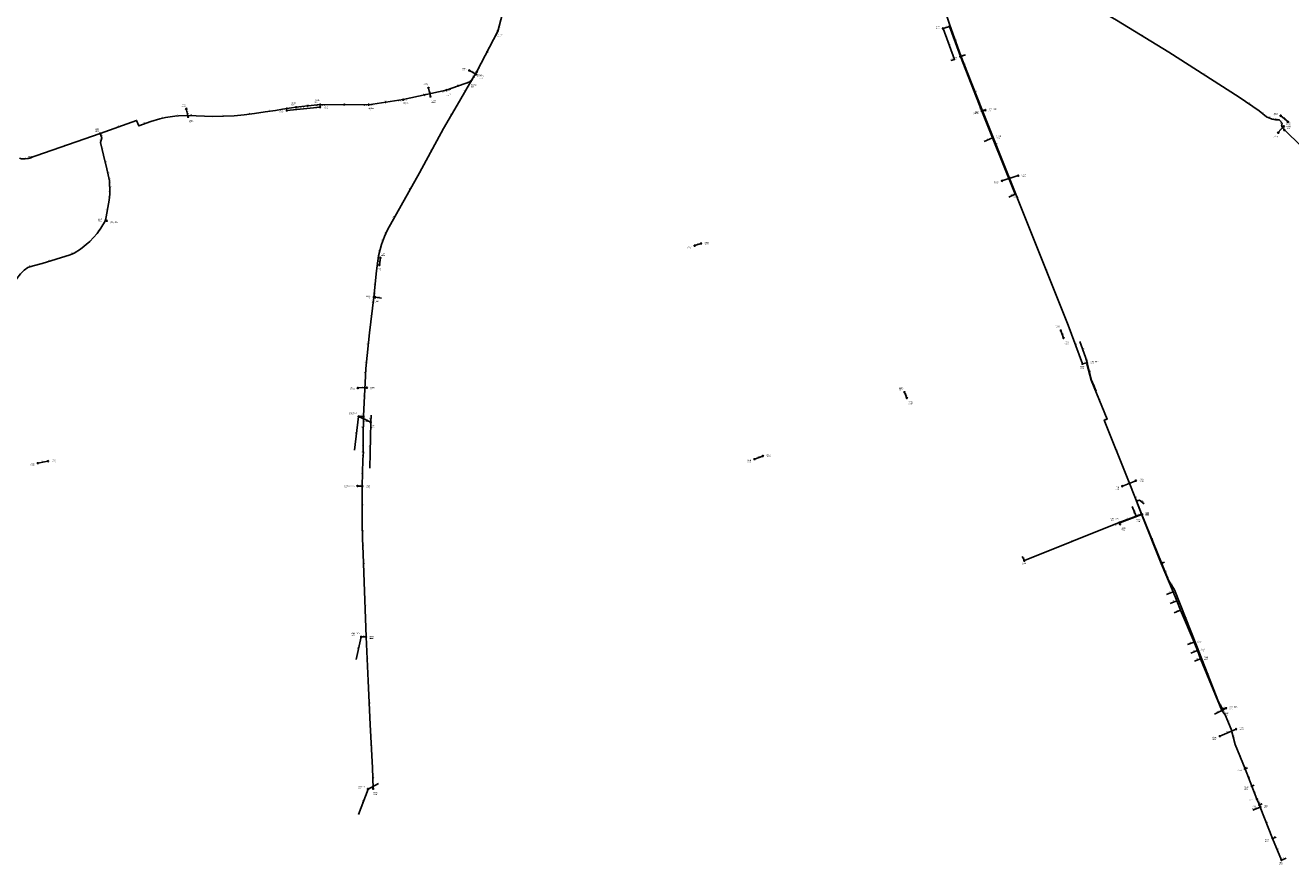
# Model space of a CAD drawing. Header units: metres. Extents: x 179992 to 198392, y 351761 to 369438.
# Tile 35 of 194: x 182534 to 184246, y 357368 to 358505. Entities that reach past the tile are written whole.
import ezdxf

# ---------------------------------------------------------------- set-up
doc = ezdxf.new("R2010")
doc.units = ezdxf.units.M

msp = doc.modelspace()

# ---------------------------------------------------------------- linework, layer by layer
at = {"layer": 'B-WE-RI-DRAINAGE-DRAIN_BETON_1000', "linetype": 'Continuous'}
msp.add_lwpolyline([(182754.234, 358381.295), (182751.597, 358391.96)], dxfattribs=at)
at = {"layer": 'B-WE-RI-DRAINAGE-DRAIN_BETON_160', "linetype": 'Continuous'}
msp.add_lwpolyline([(182887.738, 358389.716), (182932.922, 358394.303)], dxfattribs=at)
at = {"layer": 'B-WE-RI-DRAINAGE-DRAIN_BETON_200', "linetype": 'Continuous'}
msp.add_lwpolyline([(183082.035, 358408.736), (183079.398, 358420.204)], dxfattribs=at)
at = {"layer": 'B-WE-RI-DRAINAGE-DRAIN_BETON_300', "linetype": 'Continuous'}
for points in [[(183143.71, 358438.86), (183134.726, 358444.027)], [(184229.43, 358359.808), (184237.063, 358368.395)], [(183012.966, 358180.675), (183014.256, 358190.279)], [(183520.528, 357917.698), (183531.881, 357921.827)]]:
    msp.add_lwpolyline(points, dxfattribs=at)
at = {"layer": 'B-WE-RI-DRAINAGE-DRAIN_BETON_400', "linetype": 'Continuous'}
for points in [[(183855.489, 358294.53), (183877.366, 358301.626)], [(183726.798, 358000.392), (183723.702, 358008.42)]]:
    msp.add_lwpolyline(points, dxfattribs=at)
at = {"layer": 'B-WE-RI-DRAINAGE-DRAIN_BETON_500', "linetype": 'Continuous'}
msp.add_lwpolyline([(183439.687, 358206.852), (183448.517, 358209.604)], dxfattribs=at)
at = {"layer": 'B-WE-RI-DRAINAGE-DRAIN_BETON_600', "linetype": 'Continuous'}
msp.add_lwpolyline([(182983.891, 358014.111), (182995.932, 358014.456)], dxfattribs=at)
at = {"layer": 'B-WE-RI-DRAINAGE-DRAIN_PVC_400', "linetype": 'Continuous'}
msp.add_lwpolyline([(183938.894, 358081.713), (183935.225, 358091.92)], dxfattribs=at)
at = {"layer": 'B-WE-RI-DRAINAGE-DRAIN_PVC_500', "linetype": 'Continuous'}
for points in [[(184242.715, 358374.413), (184232.733, 358382.707)], [(182550.759, 357912.184), (182564.405, 357914.937)], [(184018.482, 357881.057), (184036.716, 357888.397)], [(184150.292, 357542.543), (184172.425, 357552.062)]]:
    msp.add_lwpolyline(points, dxfattribs=at)
at = {"layer": 'B-WE-RI-DRAINAGE-RIOOLPUT_INSPECTIEPUT'}
for centre in [(183134.73, 358444.03), (183143.71, 358438.86), (183079.4, 358420.2), (183082.04, 358408.74), (182751.6, 358391.96), (182887.74, 358389.72), (182932.92, 358394.3), (182754.23, 358381.29), (184232.73, 358382.71), (184242.71, 358374.41), (184229.43, 358359.81), (184237.06, 358368.4), (183877.37, 358301.63), (183855.49, 358294.53), (183439.69, 358206.85), (183448.52, 358209.6), (183014.26, 358190.28), (183012.97, 358180.67), (183935.23, 358091.92), (183938.89, 358081.71), (182983.89, 358014.11), (182995.93, 358014.46), (183723.7, 358008.42), (183726.8, 358000.39), (182550.76, 357912.18), (182564.4, 357914.94), (183520.53, 357917.7), (183531.88, 357921.83), (184018.48, 357881.06), (184036.72, 357888.4), (184172.42, 357552.06), (184150.29, 357542.54)]:
    msp.add_circle(centre, 0.8, dxfattribs=at)
at = {"layer": 'B-WE-RI-GWA-RIOOLLEIDING', "linetype": 'Continuous'}
for points in [[(183173.3, 358497.26), (183191.4, 358565.82)], [(183144.94, 358442.49), (183173.3, 358497.26)], [(183136.61, 358429.1), (183144.94, 358442.49)]]:
    msp.add_lwpolyline(points, dxfattribs=at)
at = {"layer": 'B-WE-RI-GWA-RIOOLLEIDING_PVC_160', "linetype": 'Continuous'}
for points in [[(183103.54, 358417.42), (183136.61, 358429.1)], [(183045.26, 358404.6), (183103.54, 358417.42)], [(182932.89, 358397.73), (182900.11, 358394.13)], [(182932.89, 358397.73), (182998.44, 358397.67)], [(182998.44, 358397.67), (183045.26, 358404.6)]]:
    msp.add_lwpolyline(points, dxfattribs=at)
at = {"layer": 'B-WE-RI-GWA-RIOOLPUT_INSPECTIEPUT'}
for centre in [(183173.3, 358497.26), (183144.94, 358442.49), (183045.26, 358404.6), (183103.54, 358417.42), (182900.11, 358394.13), (182932.89, 358397.73), (182998.44, 358397.67)]:
    msp.add_circle(centre, 0.8, dxfattribs=at)
at = {"layer": 'B-WE-RI-GWA_STROMINGSRICHTING'}
for points in [[(183157.82, 358468.93), (183159.12, 358469.88), (183159.1, 358468.27)], [(183118.48, 358423.46), (183120.08, 358423.26), (183118.96, 358422.1)], [(183139.4, 358434.95), (183140.77, 358435.79), (183140.63, 358434.19)], [(183072.84, 358411.4), (183074.4, 358411.01), (183073.15, 358410)], [(182914.99, 358396.49), (182916.5, 358395.93), (182915.15, 358395.06)], [(182964.23, 358398.42), (182965.67, 358397.7), (182964.22, 358396.98)], [(183020.32, 358401.64), (183021.85, 358401.14), (183020.53, 358400.21)]]:
    msp.add_lwpolyline(points, dxfattribs=at)
at = {"layer": 'B-WE-RI-PERSLEIDING-POMPPUT'}
for centre in [(183833.01, 358390.38), (182644.05, 358240.36), (183007.39, 358136.84), (183970.83, 358048.11), (182983.35, 357881.26), (184158.83, 357580.44)]:
    msp.add_circle(centre, 0.8, dxfattribs=at)
at = {"layer": 'B-WE-RI-PERSLEIDING-RIOOLPUT_INSPECTIEPUT'}
for centre in [(183136.61, 358429.1), (183829.3, 358389.45), (182635.18, 358358.64), (184237.72, 358363.46), (182642.3, 358240.91), (183005.51, 358137.05), (183964.55, 358046.66), (182991.4, 357975.71), (182989.86, 357881.07), (184045.02, 357842.82), (182994.99, 357676.9), (184153.68, 357579.8), (183004.48, 357471.46)]:
    msp.add_circle(centre, 0.8, dxfattribs=at)
at = {"layer": 'B-WE-RI-PERSLEIDING_PP_63', "linetype": 'Continuous'}
for points in [[(183986.02, 358526.25), (184010.429, 358511.992), (184081.22, 358468.645), (184176.633, 358407.857), (184203.565, 358389.39), (184213.311, 358381.183), (184221.006, 358378.105), (184225.879, 358377.079), (184227.162, 358377.079), (184230.753, 358377.335), (184234.856, 358372.462), (184234.087, 358370.923), (184234.087, 358367.589), (184237.72, 358363.46)], [(183005.51, 358137.05), (183008.871, 358172.692), (183011.754, 358193.049), (183015.902, 358208.179), (183019.858, 358219.354), (183023.894, 358228.275), (183042.402, 358261.375), (183067.327, 358305.246), (183099.935, 358365.553), (183121.35, 358402.29), (183136.61, 358429.1)], [(182900.11, 358394.13), (182893.953, 358393.393), (182881.834, 358391.47), (182872.408, 358389.931), (182858.173, 358388.007), (182844.13, 358385.891), (182830.088, 358383.967), (182816.429, 358382.621), (182787.574, 358381.851), (182764.875, 358382.813), (182752.179, 358383.198), (182741.214, 358382.428), (182736.213, 358382.236), (182723.516, 358380.12), (182716.014, 358378.581), (182703.703, 358374.926), (182687.352, 358368.963), (182684.466, 358376.465), (182635.18, 358358.64)], [(183829.303, 358389.452), (183833.009, 358390.376)], [(183829.303, 358389.452), (183865.463, 358299.167), (183886.415, 358245.908), (183945.067, 358099.216), (183964.547, 358046.661)], [(182635.18, 358358.64), (182537.714, 358324.755), (182533.482, 358324.177), (182529.827, 358324.177), (182528.481, 358324.37), (182525.89, 358325.39)], [(182635.18, 358358.64), (182637.36, 358352.648), (182635.437, 358346.492), (182639.669, 358329.179), (182644.093, 358310.712), (182646.786, 358298.593), (182647.748, 358294.361), (182647.94, 358290.898), (182648.325, 358282.049), (182648.133, 358276.471), (182647.171, 358268.391), (182642.3, 358240.91)], [(184237.72, 358363.46), (184260.249, 358341.683), (184281.9, 358320.722)], [(182642.3, 358240.91), (182636.014, 358230.495), (182631.205, 358223.185), (182621.009, 358212.412), (182608.313, 358202.025), (182600.041, 358196.638), (182594.462, 358194.33), (182575.611, 358188.367), (182556.374, 358182.788), (182544.255, 358179.325), (182537.137, 358177.017), (182532.328, 358173.747), (182527.134, 358168.745), (182522.133, 358162.397), (182512.13, 358142.968), (182472.887, 358069.676), (182460.96, 358052.941), (182447.11, 358037.744), (182291.04, 357870.03)], [(182642.3, 358240.91), (182644.05, 358240.36)], [(183005.51, 358137.05), (182999.696, 358088.529), (182996.273, 358058.047), (182994.478, 358040.349), (182994.221, 358030.346), (182991.4, 357975.71)], [(183005.51, 358137.05), (183007.39, 358136.84)], [(183964.547, 358046.661), (183970.83, 358048.11)], [(183970.83, 358048.11), (183970.216, 358046.872), (183976.153, 358024.762), (183997.713, 357971.698), (183994.028, 357970.572), (184026.812, 357888.177), (184045.022, 357842.815)], [(182984.9, 357975.45), (182991.4, 357975.71)], [(182991.4, 357975.71), (182990.887, 357946.731), (182990.887, 357926.468), (182991.4, 357927.494), (182990.374, 357916.978), (182989.86, 357881.07)], [(182989.86, 357881.07), (182983.35, 357881.26)], [(182989.86, 357881.07), (182989.861, 357830.029), (182990.118, 357810.279), (182991.144, 357789.503), (182991.913, 357763.598), (182994.99, 357676.9)], [(184014.26, 357831.65), (184015.044, 357831.434), (184045.022, 357842.815)], [(184045.022, 357842.815), (184071.372, 357777.263), (184081.047, 357753.543), (184088.981, 357740.79), (184118.568, 357665.167), (184148.681, 357589.194), (184153.678, 357579.803)], [(182988.36, 357676.96), (182994.99, 357676.9)], [(182994.99, 357676.9), (182997.812, 357617.399), (183000.377, 357558.151), (183003.455, 357499.671), (183004.48, 357471.46)], [(184153.678, 357579.803), (184158.83, 357580.44)]]:
    msp.add_lwpolyline(points, dxfattribs=at)
at = {"layer": 'B-WE-RI-PERSLEIDING_PP_75', "linetype": 'Continuous'}
msp.add_lwpolyline([(183758.072, 358588.501), (183768.726, 358553.91), (183785.001, 358505.337), (183799.713, 358464.025), (183808.696, 358440.674), (183829.303, 358389.452)], dxfattribs=at)
at = {"layer": 'B-WE-RI-VWA-POMPPUT'}
for centre in [(182984.9, 357975.45), (184014.26, 357831.65), (182988.36, 357676.96), (182997.6, 357470.89)]:
    msp.add_circle(centre, 0.8, dxfattribs=at)
at = {"layer": 'B-WE-RI-VWA-RIOOLLEIDING', "linetype": 'Continuous'}
for points in [[(183806.039, 358465.164), (183799.186, 358462.979)], [(183015.88, 358135.86), (183007.39, 358136.84)], [(183001.9, 357977.17), (183001.25, 357967.74)], [(182979.14, 357930.02), (182984.9, 357975.45)], [(183001.25, 357967.74), (182984.9, 357975.45)], [(182999.95, 357905.31), (183001.25, 357967.74)], [(184015.166, 357829.506), (184014.26, 357831.65)], [(183882.819, 357785.692), (183885.858, 357780.254)], [(182981.41, 357646.47), (182988.36, 357676.96)], [(182984.67, 357436.41), (182997.6, 357470.89)], [(183011.66, 357478.35), (182997.6, 357470.89)]]:
    msp.add_lwpolyline(points, dxfattribs=at)
at = {"layer": 'B-WE-RI-VWA-RIOOLLEIDING_PVC_125', "linetype": 'Continuous'}
for points in [[(183775.833, 358500.873), (183784.537, 358503.615)], [(183775.833, 358500.873), (183791.418, 358459.095), (183786.381, 358457.312)], [(183831.572, 358347.955), (183842.697, 358352.913)], [(183864.699, 358272.514), (183873.477, 358276.694)], [(184037.485, 357860.863), (184041.673, 357862.244), (184047.996, 357856.93)], [(184031.608, 357853.52), (184037.124, 357840.344)], [(184071.127, 357776.136), (184075.663, 357777.995)], [(184078.405, 357734.282), (184087.191, 357737.824)], [(184083.02, 357722.077), (184092.324, 357725.741)], [(184088.454, 357709.729), (184097.324, 357713.149)], [(184106.794, 357666.435), (184115.575, 357669.756)], [(184111.176, 357655.036), (184119.976, 357658.409)], [(184115.926, 357644.227), (184124.346, 357647.364)], [(184143.265, 357572.489), (184153.199, 357577.151)], [(184187.743, 357499.567), (184184.455, 357498.049)], [(184196.985, 357476.275), (184193.727, 357474.851)], [(184195.022, 357442.199), (184205.111, 357446.249)], [(184207.466, 357450.631), (184203.898, 357449.256)], [(184226.753, 357405.78), (184221.787, 357403.918)], [(184239.944, 357377.348), (184233.861, 357374.741)]]:
    msp.add_lwpolyline(points, dxfattribs=at)
at = {"layer": 'B-WE-RI-VWA-RIOOLLEIDING_PVC_160', "linetype": 'Continuous'}
for points in [[(183784.537, 358503.615), (183799.186, 358462.979)], [(183799.186, 358462.979), (183828.478, 358388.778)], [(183828.478, 358388.778), (183833.009, 358390.376)], [(183842.697, 358352.913), (183828.478, 358388.778)], [(183842.697, 358352.913), (183873.477, 358276.694)], [(183961.013, 358077.164), (183968.71, 358055.628), (183970.83, 358048.11)], [(183983.013, 358009.71), (183976.885, 358024.597), (183970.83, 358048.11)], [(184037.485, 357860.863), (184044.569, 357843.048)], [(184037.124, 357840.344), (184014.26, 357831.65)], [(184037.124, 357840.344), (184044.569, 357843.048)], [(184071.127, 357776.136), (184044.569, 357843.048)], [(183885.858, 357780.254), (184014.26, 357831.65)], [(184087.191, 357737.824), (184071.127, 357776.136)], [(184087.191, 357737.824), (184092.324, 357725.741)], [(184092.324, 357725.741), (184097.324, 357713.149)], [(184097.324, 357713.149), (184115.575, 357669.756)], [(184115.575, 357669.756), (184119.976, 357658.409)], [(184119.976, 357658.409), (184124.346, 357647.364)], [(184124.346, 357647.364), (184153.199, 357577.151)], [(184153.199, 357577.151), (184158.83, 357580.44)], [(184184.455, 357498.049), (184170.956, 357531.406), (184165.792, 357551.746), (184157.747, 357571.368), (184153.199, 357577.151)], [(184193.727, 357474.851), (184184.455, 357498.049)], [(184200.64, 357457.215), (184193.727, 357474.851)], [(184203.898, 357449.256), (184200.64, 357457.215)], [(184205.111, 357446.249), (184203.898, 357449.256)], [(184221.787, 357403.918), (184205.111, 357446.249)], [(184233.861, 357374.741), (184221.787, 357403.918)]]:
    msp.add_lwpolyline(points, dxfattribs=at)
at = {"layer": 'B-WE-RI-VWA-RIOOLPUT_INSPECTIEPUT'}
for centre in [(183775.83, 358500.87), (183784.54, 358503.61), (183799.19, 358462.98), (183828.48, 358388.78), (183842.7, 358352.91), (183873.48, 358276.69), (183001.25, 357967.74), (184037.12, 357840.34), (184044.57, 357843.05), (184015.17, 357829.51), (183885.86, 357780.25), (184115.58, 357669.76), (184119.98, 357658.41), (184124.35, 357647.36), (184153.2, 357577.15), (184184.45, 357498.05), (184193.73, 357474.85), (184200.64, 357457.22), (184203.9, 357449.26), (184205.11, 357446.25), (184221.79, 357403.92), (184233.86, 357374.74)]:
    msp.add_circle(centre, 0.8, dxfattribs=at)

# ---------------------------------------------------------------- texts
at = {"layer": 'B-WE-RI-DRAINAGE_AFM'}
for s, rotation, p in [('300', -29.9, (183138.25, 358442.89)), ('200', -77.05, (183081.14, 358416.17)), ('1000', -76.11, (182753.18, 358388.84)), ('160', 5.8, (182908.7, 358392.62)), ('500', -39.72, (184237.01, 358380.16)), ('300', 48.37, (184231.64, 358363.46)), ('400', 17.97, (183864.7, 358298.34)), ('500', 17.31, (183442.39, 358208.49)), ('300', 82.35, (183012.63, 358184.04)), ('400', -70.23, (183937.27, 358088.55)), ('600', 1.64, (182988.32, 358015.03)), ('400', -68.91, (183725.42, 358006.16)), ('500', 11.41, (182555.89, 357914.01)), ('300', 19.99, (183524.47, 357919.95)), ('500', 21.93, (184025.85, 357884.85)), ('500', 23.27, (184159.61, 357547.4))]:
    msp.add_text(s, height=1.3, rotation=rotation, dxfattribs=at).set_placement(p)
at = {"layer": 'B-WE-RI-DRAINAGE_PUTDEKSELNIVEAU'}
for p in [(183124.77, 358443.41), (183072.56, 358422.84), (183147.87, 358433.52), (182744.68, 358394.58), (182937.7, 358391.78), (183083.03, 358400.2), (182755.31, 358372.78), (182877.2, 358386.36), (184223.24, 358382.79), (184240.27, 358369.92), (184223.34, 358352.4), (182536.9, 358324.32), (183845.14, 358290.19), (183881.96, 358300.09), (183429.34, 358202.51), (183453.11, 358208.07), (183014.92, 358192.99), (183009.42, 358172.08), (183927.82, 358094.39), (183940.46, 358073.33), (182973.33, 358011.09), (183000.73, 358011.6), (183716.14, 358010.83), (183728.52, 357992.07), (182540.29, 357908.33), (182569.12, 357912.91), (183510.23, 357913.2), (183536.42, 357920.45), (184008.24, 357876.4), (184041.2, 357887.18), (184176.84, 357551), (184140.11, 357537.73)]:
    msp.add_text('-999.99', height=1.2, dxfattribs=at).set_placement(p)
at = {"layer": 'B-WE-RI-DRAINAGE_PUTNUMMER'}
for s, p in [('178A', (183124.77, 358445.45)), ('158A', (183072.56, 358424.88)), ('178B', (183147.87, 358435.56)), ('156A', (182744.68, 358396.62)), ('157B', (182877.2, 358388.4)), ('157A', (182937.7, 358393.82)), ('158B', (183083.03, 358402.24)), ('156B', (182755.31, 358374.82)), ('196A', (184223.24, 358384.83)), ('197A', (184240.27, 358371.96)), ('197B', (184223.34, 358354.44)), ('179A', (182536.9, 358326.36)), ('172A', (183881.96, 358302.13)), ('172B', (183845.14, 358292.23)), ('170B', (183429.34, 358204.55)), ('170A', (183453.11, 358210.11)), ('159A', (183014.92, 358195.03)), ('159B', (183009.42, 358174.12)), ('167A', (183927.82, 358096.43)), ('167B', (183940.46, 358075.37)), ('160B', (182973.33, 358013.13)), ('160A', (183000.73, 358013.64)), ('168A', (183716.14, 358012.87)), ('168B', (183728.52, 357994.11)), ('155B', (182540.29, 357910.37)), ('155A', (182569.12, 357914.95)), ('169B', (183510.23, 357915.24)), ('169A', (183536.42, 357922.49)), ('166B', (184008.24, 357878.44)), ('166A', (184041.2, 357889.22)), ('165A', (184176.84, 357553.04)), ('165B', (184140.11, 357539.77))]:
    msp.add_text(s, height=1.8, dxfattribs=at).set_placement(p)
at = {"layer": 'B-WE-RI-GWA_AFM'}
for s, rotation, p in [('200', 62.62, (183157.71, 358468.86)), ('160', 19.45, (183118.35, 358423.45)), ('200', 58.11, (183139.29, 358434.88)), ('160', 12.41, (183072.71, 358411.42)), ('160', 6.27, (182914.87, 358396.56)), ('160', -0.05, (182964.11, 358398.47)), ('160', 8.42, (183020.18, 358401.68))]:
    msp.add_text(s, height=1.3, rotation=rotation, dxfattribs=at).set_placement(p)
at = {"layer": 'B-WE-RI-GWA_BOB'}
for s, rotation, p in [('27.75', 62.62, (183171.77, 358490.39)), ('27.75', 75.21, (183175.55, 358498.73)), ('27.77', 58.11, (183142.88, 358435.77)), ('27.77', 62.62, (183147.46, 358443.44)), ('27.76', 19.45, (183130.8, 358425.14)), ('27.78', 58.11, (183139.19, 358429.85)), ('28.10', 12.41, (183047.6, 358403.27)), ('28.00', 12.41, (183097.29, 358414.2)), ('28.00', 19.45, (183106.03, 358416.39)), ('28.40', 6.27, (182902.29, 358392.56)), ('28.15', 6.27, (182926.33, 358395.2)), ('28.15', -0.05, (182934.89, 358395.93)), ('28.13', -0.05, (182991.64, 358395.88)), ('28.13', 8.42, (183000.68, 358396.18)), ('28.10', 8.42, (183038.8, 358401.82))]:
    msp.add_text(s, height=1.2, rotation=rotation, dxfattribs=at).set_placement(p)
at = {"layer": 'B-WE-RI-GWA_PUTDEKSELNIVEAU'}
for s, p in [('29.05', (183172.8, 358489.55)), ('28.90', (183144.77, 358434.75)), ('28.95', (183103.29, 358409.69)), ('29.20', (182893.85, 358396.86)), ('29.23', (182925.44, 358400.48)), ('29.10', (182998.11, 358389.94)), ('29.05', (183045.09, 358396.86))]:
    msp.add_text(s, height=1.2, dxfattribs=at).set_placement(p)
at = {"layer": 'B-WE-RI-GWA_PUTNUMMER'}
for s, p in [('EL161', (183172.8, 358491.59)), ('EL160', (183144.77, 358436.79)), ('EL157', (183103.29, 358411.73)), ('EL90', (182893.85, 358398.9)), ('EL154', (182925.44, 358402.52)), ('EL155', (182998.11, 358391.98)), ('EL156', (183045.09, 358398.9))]:
    msp.add_text(s, height=1.8, dxfattribs=at).set_placement(p)
at = {"layer": 'B-WE-RI-PERSLEIDING_AFM'}
for s, rotation, p in [('63', -31.48, (184045.34, 358491.51)), ('75', -70.4, (183792.75, 358485.92)), ('75', -68.96, (183804.56, 358453.59)), ('63', -32.5, (184128.47, 358439.47)), ('63', 60.35, (183127.79, 358415.17)), ('75', -68.08, (183819.33, 358416.32)), ('63', 7.7, (182864.16, 358389.62)), ('63', 9.02, (182886.74, 358393.05)), ('63', 14, (183829.95, 358390.41)), ('63', -34.44, (184189.68, 358399.86)), ('63', 20.04, (182694.28, 358372.33)), ('63', 11.59, (182718.59, 358379.89)), ('63', 2.2, (182737.64, 358383.09)), ('63', -1.74, (182757.51, 358383.81)), ('63', 1.53, (182800.93, 358383)), ('63', 7.8, (182835.97, 358385.55)), ('63', 59.76, (183109.44, 358383.39)), ('63', -40.1, (184208.14, 358386.53)), ('63', -21.8, (184216.48, 358380.76)), ('63', -11.89, (184222.58, 358378.58)), ('63', 4.08, (184227.87, 358377.93)), ('63', 63.45, (184233.3, 358371.1)), ('63', -49.9, (184232.72, 358376.19)), ('63', -70.01, (182636.64, 358356.89)), ('63', 19.88, (182658.58, 358367.95)), ('63', 90, (184233.31, 358368.22)), ('63', -48.66, (184235.8, 358366.83)), ('63', 19.17, (182585.21, 358342.08)), ('63', 72.65, (182635.35, 358348.8)), ('63', -76.26, (182638.05, 358339.03)), ('63', 61.6, (183082.44, 358334.87)), ('63', -68.17, (183847.72, 358345.57)), ('63', 7.78, (182534.46, 358325.09)), ('63', -76.53, (182642.38, 358321.12)), ('63', -77.47, (182645.98, 358305.83)), ('63', -77.19, (182647.79, 358297.64)), ('63', -86.83, (182648.56, 358293.7)), ('63', -87.51, (182648.86, 358287.53)), ('63', 60.4, (183053.67, 358282.79)), ('63', 83.21, (182646.76, 358271.5)), ('63', 88.03, (182647.42, 358278.25)), ('63', -68.53, (183876.29, 358273.79)), ('63', 79.95, (182643.78, 358253.76)), ('63', -17.45, (182642.42, 358241.68)), ('63', 60.79, (183031.96, 358244.29)), ('63', 56.66, (182632.38, 358226.4)), ('63', 65.66, (183020.74, 358223.2)), ('63', 39.29, (182613.35, 358207.17)), ('63', 74.67, (183012.79, 358199.83)), ('63', 70.51, (183016.8, 358213.07)), ('63', 16.17, (182564.78, 358186.03)), ('63', 22.47, (182595.98, 358195.78)), ('63', 81.94, (183009.4, 358181.95)), ('63', 17.97, (182539.48, 358178.59)), ('63', -68.21, (183916.07, 358173.82)), ('63', 84.61, (183006.32, 358153.92)), ('63', -6.37, (183005.51, 358137.84)), ('63', 83.17, (183001.71, 358111.84)), ('63', 83.59, (182997.1, 358072.34)), ('63', -69.66, (183955.18, 358074.18)), ('63', 84.21, (182994.49, 358048.23)), ('63', 12.99, (183966.5, 358047.92)), ('63', 63.62, (183969.35, 358046.91)), ('63', 88.53, (182993.53, 358034.33)), ('63', -74.97, (183973.68, 358037.01)), ('63', 87.04, (182991.99, 358002.04)), ('63', -67.89, (183987.27, 357999.48)), ('63', 2.29, (182987.08, 357976.34)), ('63', 88.99, (182990.35, 357960.2)), ('63', 16.99, (183994.65, 357971.56)), ('63', 90, (182990.11, 357935.56)), ('63', 63.43, (182989.97, 357926.38)), ('63', -68.3, (184010.76, 357930.63)), ('63', 84.43, (182990.02, 357921.29)), ('63', 89.18, (182989.31, 357898.01)), ('63', -1.67, (182985.59, 357881.97)), ('63', -68.13, (184036.26, 357866.76)), ('63', -90, (182990.64, 357856.59)), ('63', 20.79, (184028.79, 357837.48)), ('63', -89.25, (182990.75, 357821.2)), ('63', -68.1, (184058.54, 357811.29)), ('63', -87.17, (182991.36, 357800.98)), ('63', -88.3, (182992.28, 357777.62)), ('63', -67.81, (184076.53, 357766.67)), ('63', -58.11, (184085.13, 357748.44)), ('63', -87.97, (182994.2, 357721.31)), ('63', -68.63, (184104.13, 357704.22)), ('63', -0.52, (182990.63, 357677.72)), ('63', -87.28, (182997.14, 357648.22)), ('63', -68.38, (184133.96, 357628.44)), ('63', -87.52, (182999.83, 357588.85)), ('63', -61.98, (184151.38, 357585.77)), ('63', 7.05, (184155.12, 357580.77)), ('63', -86.99, (183002.65, 357529.98)), ('63', -87.92, (183004.72, 357486.62))]:
    msp.add_text(s, height=1.3, rotation=rotation, dxfattribs=at).set_placement(p)
msp.add_text('63', height=1.3, dxfattribs=at).set_placement((184225.47, 358377.87))
at = {"layer": 'B-WE-RI-PERSLEIDING_BOB'}
msp.add_text('28.00', height=1.2, rotation=84.61, dxfattribs=at).set_placement((183007.49, 358138.87))
at = {"layer": 'B-WE-RI-PERSLEIDING_PUTDEKSELNIVEAU'}
for s, p in [('28.99', (183136.94, 358421.37)), ('29.15', (183837.62, 358388.76)), ('999.00', (183819.03, 358384.87)), ('999.00', (182628.5, 358361.31)), ('999.00', (184240.74, 358365.15)), ('999.00', (182632.06, 358239.69)), ('29.16', (182648.62, 358235.94)), ('999.00', (182995.11, 358135.35)), ('29.38', (183001.77, 358128.24)), ('29.42', (183975.37, 358046.73)), ('999.00', (183961.46, 358040.04)), ('999.00', (182991.57, 357967.97)), ('999.00', (182965.59, 357878.4)), ('999.00', (182994.66, 357878.13)), ('999.00', (184049.5, 357841.6)), ('999.00', (182999.79, 357674.13)), ('999.00', (184150.79, 357573.03)), ('29.73', (184163.4, 357578.98)), ('999.00', (183004.65, 357462.82))]:
    msp.add_text(s, height=1.2, dxfattribs=at).set_placement(p)
at = {"layer": 'B-WE-RI-PERSLEIDING_PUTNUMMER'}
for s, p in [('EL159', (183136.94, 358423.41)), ('6586', (183819.03, 358386.91)), ('G03_06B', (183837.62, 358390.8)), ('6571', (182628.5, 358363.35)), ('6589', (184240.74, 358367.19)), ('6572', (182632.06, 358241.73)), ('G03_16E', (182648.62, 358237.98)), ('6582', (182995.11, 358137.39)), ('G03_14B', (183001.77, 358130.28)), ('G03_09B', (183975.37, 358048.77)), ('6585', (183961.46, 358042.08)), ('6581', (182991.57, 357970.01)), ('CMK03_14A', (182965.59, 357880.44)), ('6580', (182994.66, 357880.17)), ('6584', (184049.5, 357843.64)), ('6579', (182999.79, 357676.17)), ('G03_09C', (184163.4, 357581.02)), ('6583', (184150.79, 357575.07)), ('6578', (183004.65, 357464.86))]:
    msp.add_text(s, height=1.8, dxfattribs=at).set_placement(p)
at = {"layer": 'B-WE-RI-VWA_AFM'}
for s, rotation, p in [('125', 17.49, (183778.47, 358502.53)), ('125', -69.54, (183783.81, 358481.71)), ('160', -70.18, (183792.06, 358485.05)), ('125', 19.49, (183787.18, 358458.42)), ('160', 17.68, (183800.89, 358464.34)), ('160', -68.46, (183813.98, 358427.6)), ('160', 19.43, (183829.02, 358389.77)), ('160', -68.37, (183835.74, 358372.57)), ('125', 24.02, (183835.4, 358350.52)), ('160', -68.01, (183858.24, 358316.54)), ('125', 25.46, (183867.35, 358274.64)), ('160', -6.58, (183010.18, 358137.31)), ('160', -70.33, (183965.06, 358068.14)), ('160', -74.25, (183970.09, 358053.59)), ('160', -75.56, (183974.22, 358038.04)), ('160', -67.63, (183980.08, 358018.89)), ('160', -25.25, (182992, 357972.96)), ('160', 86.06, (183000.69, 357970.96)), ('160', 82.77, (182981.04, 357951.29)), ('160', 88.81, (182999.78, 357934.98)), ('125', 18.25, (184037.85, 357861.8)), ('125', -40.04, (184044.14, 357861.19)), ('125', -67.28, (184034.47, 357848.68)), ('160', 19.96, (184039.11, 357841.89)), ('160', -68.32, (184041.18, 357853.69)), ('160', -67.09, (184014.83, 357832.3)), ('160', 20.82, (184023.96, 357836.17)), ('160', 21.81, (183948.32, 357806.07)), ('160', -68.35, (184057.99, 357811.32)), ('160', -60.8, (183884.26, 357784.72)), ('125', 22.29, (184071.66, 357777.19)), ('160', -67.25, (184079.27, 357758.71)), ('125', 21.96, (184081.05, 357736.19)), ('125', 21.49, (184085.93, 357724.07)), ('160', -66.98, (184089.86, 357733.52)), ('160', -68.34, (184094.97, 357721.16)), ('125', 21.09, (184091.16, 357711.6)), ('160', -67.19, (184106.56, 357693.18)), ('125', 20.72, (184109.46, 357668.26)), ('160', 77.16, (182983.79, 357660.36)), ('125', 20.97, (184113.85, 357656.88)), ('160', -68.8, (184117.95, 357665.84)), ('160', -68.41, (184122.3, 357654.6)), ('125', 20.43, (184118.4, 357645.98)), ('160', -67.66, (184138.89, 357613.98)), ('125', 25.14, (184146.5, 357574.86)), ('160', 30.29, (184154.28, 357578.67)), ('160', -51.82, (184155.11, 357575.95)), ('160', -67.71, (184161.89, 357563.3)), ('160', -75.75, (184168.74, 357543.25)), ('160', -67.97, (184177.85, 357516.45)), ('125', 24.78, (184184.34, 357498.86)), ('160', -68.21, (184189.24, 357488.16)), ('160', 27.95, (183002.88, 357474.6)), ('125', 23.61, (184193.63, 357475.65)), ('160', -68.6, (184197.35, 357467.75)), ('160', 69.44, (182989.86, 357452.46)), ('125', 21.87, (184198.32, 357444.35)), ('160', -67.74, (184202.39, 357454.98)), ('125', 21.08, (184203.95, 357450.1)), ('160', -68.03, (184204.65, 357449.48)), ('160', -68.5, (184213.6, 357426.82)), ('125', 20.55, (184222.54, 357405.01)), ('160', -67.52, (184227.96, 357391.08)), ('125', 23.2, (184235.16, 357376.12))]:
    msp.add_text(s, height=1.3, rotation=rotation, dxfattribs=at).set_placement(p)
at = {"layer": 'B-WE-RI-VWA_BOB'}
for rotation, p in [(-68.46, (183823.95, 358395.33)), (-67.28, (184032.47, 357846.81)), (21.81, (184007.72, 357827.1)), (20.82, (184016.77, 357830.68))]:
    msp.add_text('-99.00', height=1.2, rotation=rotation, dxfattribs=at).set_placement(p)
at = {"layer": 'B-WE-RI-VWA_PUTDEKSELNIVEAU'}
for s, p in [('999.00', (183765.92, 358500.33)), ('999.00', (183788.92, 358458.4)), ('-999.99', (183816.8, 358384.12)), ('-999.99', (183847.18, 358351.69)), ('999.00', (183870.2, 358270.24)), ('29.19', (182971.61, 357976.98)), ('999.00', (183001.33, 357960)), ('999.00', (184049.05, 357841.83)), ('29.95', (184002.54, 357834.12)), ('999.00', (184037.21, 357832.6)), ('999.00', (184016.96, 357821.22)), ('999.00', (183882.71, 357773.69)), ('29.61', (182975.32, 357678.7)), ('999.00', (184120.03, 357668.61)), ('999.00', (184124.46, 357657.19)), ('999.00', (184128.8, 357646.22)), ('999.00', (184156.35, 357570.59)), ('999.00', (184174.21, 357493.39)), ('30.16', (182983.95, 357471.16)), ('999.00', (184183.49, 357470.19)), ('999.00', (184190.43, 357452.48)), ('999.00', (184209.59, 357445.03)), ('999.00', (184193.69, 357444.52)), ('999.00', (184211.58, 357399.18)), ('999.00', (184230.47, 357368.41))]:
    msp.add_text(s, height=1.2, dxfattribs=at).set_placement(p)
at = {"layer": 'B-WE-RI-VWA_PUTNUMMER'}
for s, p in [('7136', (183765.92, 358502.37)), ('7134', (183788.92, 358460.44)), ('7134F', (183816.8, 358386.16)), ('7138F', (183847.18, 358353.73)), ('7133', (183870.2, 358272.28)), ('G03_14C', (182971.61, 357979.02)), ('7091', (183001.33, 357962.04)), ('7121', (184049.05, 357843.87)), ('G03_09A', (184002.54, 357836.16)), ('7120', (184016.96, 357823.26)), ('7116', (184037.21, 357834.64)), ('7124', (183882.71, 357775.73)), ('G03_14D', (182975.32, 357680.74)), ('7111', (184120.03, 357670.65)), ('7110', (184124.46, 357659.23)), ('7109', (184128.8, 357648.26)), ('7108', (184156.35, 357572.63)), ('7104', (184174.21, 357495.43)), ('G03_14E', (182983.95, 357473.2)), ('7102', (184183.49, 357472.23)), ('7101', (184190.43, 357454.52)), ('7099', (184193.69, 357446.56)), ('7106', (184209.59, 357447.07)), ('7097', (184211.58, 357401.22)), ('7096', (184230.47, 357370.45))]:
    msp.add_text(s, height=1.8, dxfattribs=at).set_placement(p)

doc.saveas('drawing.dxf')
